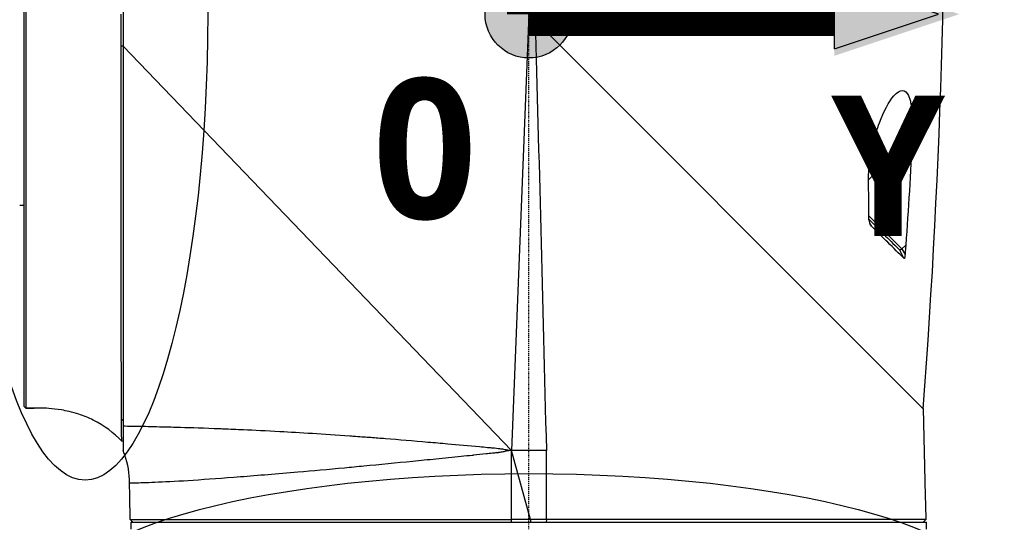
# Model space of a CAD drawing. Header units: millimetres. Extents: x 0 to 3390, y 0 to 1680.
# Tile 85 of 194: x 1074 to 1186, y 503 to 560. Entities that reach past the tile are written whole.
import ezdxf

# ---------------------------------------------------------------- set-up
doc = ezdxf.new("R2010")
doc.units = ezdxf.units.MM
doc.header["$LTSCALE"] = 0.2
doc.linetypes.add('CENTER2', pattern=[1.125, 0.75, -0.125, 0.125, -0.125])
for name, color, linetype in [('02_Center Line', 1, 'CENTER2'), ('07_Special Line2', 76, 'Continuous'), ('12_Before Rev.Num.', 5, 'Continuous'), ('13_After Rev.Num.', 6, 'Continuous')]:
    doc.layers.add(name, color=color, linetype=linetype)
doc.layers.add('14_Mark', color=7, linetype='Continuous', true_color=0xe03c31)
doc.styles.add('Rainbow-5.0 Style', font='malgunsl.ttf')

# ---------------------------------------------------------------- blocks, each defined once
blk = doc.blocks.new('A$Cbf9293de')
for p, q in [((-46.35, 190.3), (-46.35, 141.66)), ((-4.75, 150.05), (45.04, 100.26)), ((0, 145.3), (-2, 95.5)), ((-46.35, 141.66), (-46.55, 141.66)), ((-46.55, 140.72), (-46.55, 140.72)), ((-46.35, 141.66), (-2, 95.5)), ((-46.55, 138.17), (-46.55, 138.17)), ((-46.55, 136.6), (-46.55, 136.6)), ((-46.55, 135.07), (-46.55, 135.07)), ((43.81, 131.32), (38.79, 126.4)), ((-57.65, 123.46), (-58.15, 123.46)), ((38.84, 122.27), (42.61, 118.5)), ((39.16, 121.55), (39.16, 121.55)), ((41.45, 119.26), (41.45, 119.26)), ((41.51, 119.2), (41.51, 119.2)), ((42.35, 118.36), (42.35, 118.36)), ((42.61, 118.5), (43.05, 118.94)), ((42.61, 118.5), (42.96, 117.86)), ((-46.54, 108.3), (-46.55, 108.3)), ((-57.65, 100.5), (-57.45, 100.31)), ((-57.45, 100.31), (-57.45, 100.31)), ((-57.18, 100.31), (-57.18, 100.31)), ((-56.51, 100.33), (-56.51, 100.33)), ((45.03, 100.27), (45.28, 90.3)), ((-46.53, 98.97), (-46.35, 99.07)), ((-37.94, 98.09), (-37.94, 98.09)), ((-37.64, 98.08), (-37.64, 98.08)), ((-46.49, 96.55), (-46.35, 96.6)), ((-46.49, 96.55), (-46.49, 96.55)), ((-7.92, 96.15), (-7.92, 96.15)), ((-7.62, 96.12), (-7.62, 96.12)), ((-2, 87.6), (-2, 95.5)), ((0.18, 87.6), (-2, 95.5)), ((2, 95.5), (-2, 95.5)), ((2, 87.6), (2, 95.5)), ((-33.27, 92.45), (-33.27, 92.45)), ((-45.58, 90.3), (-45.59, 91.78)), ((-45.55, 87.6), (-45.58, 90.3)), ((-45.58, 90.3), (-45.58, 90.3)), ((45.28, 90.3), (45.27, 90.3)), ((-45.55, 87.6), (-2, 87.6)), ((-45.55, 87.6), (-45.25, 87.3)), ((-45.4, 87.3), (45.4, 87.3)), ((-45.4, 86.5), (-45.4, 87.3)), ((0.18, 87.6), (-2, 87.6)), ((0.18, 87.6), (0.17, 87.3)), ((2, 87.6), (0.18, 87.6)), ((2, 87.6), (1.99, 87.3)), ((45.4, 86.5), (45.4, 87.3))]:
    blk.add_line(p, q)
for centre, major_axis, ratio, start_param, end_param in [((-1186.17, 350.39), (-1161.48, 525.16), 0.791908, 3.421975, 3.502863), ((-186.67, -10.21), (-198.87, 180.36), 0.970332, 4.413531, 4.41519), ((-244.86, -32.64), (149.17, -293.75), 0.98493, 1.581566, 1.584745)]:
    blk.add_ellipse(centre, major_axis=major_axis, ratio=ratio, start_param=start_param, end_param=end_param)
for points, knots in [([(-57.65, 100.5), (-57.65, 100.54), (-57.65, 100.87), (-57.65, 102.15), (-57.65, 103.09), (-57.65, 106.63), (-57.65, 109.97), (-57.65, 118.24), (-57.65, 123.13), (-57.65, 133.79), (-57.65, 139.53), (-57.65, 151.03), (-57.65, 156.79), (-57.65, 167.44), (-57.65, 172.34), (-57.65, 180.62), (-57.65, 183.96), (-57.65, 187.51), (-57.65, 188.44), (-57.65, 189.71), (-57.65, 190.06), (-57.65, 190.1)], [0.000003, 0.000003, 0.000003, 0.000003, 0.901233, 0.901233, 1.79585, 1.79585, 3.498076, 3.498076, 5.19061, 5.19061, 6.885815, 6.885815, 8.578841, 8.578841, 10.26989, 10.26989, 11.971729, 11.971729, 12.868407, 12.868407, 13.766593, 13.766593, 13.766593, 13.766593]), ([(-57.45, 190.28), (-57.45, 190.27), (-57.45, 190.22), (-57.45, 190.14), (-57.45, 190.04), (-57.45, 189.9), (-57.45, 189.72), (-57.45, 189.51), (-57.45, 189.25), (-57.45, 188.93), (-57.45, 188.57), (-57.45, 188.15), (-57.45, 187.67), (-57.45, 187.41), (-57.45, 187.14), (-57.45, 186.84), (-57.45, 186.53), (-57.45, 186.19), (-57.45, 185.83), (-57.45, 185.03), (-57.45, 184.13), (-57.45, 183.13), (-57.45, 181.4), (-57.45, 179.37), (-57.45, 177.1), (-57.45, 175.91), (-57.45, 174.65), (-57.45, 173.34), (-57.45, 170.04), (-57.45, 166.37), (-57.45, 162.47), (-57.45, 161.7), (-57.45, 160.93), (-57.45, 160.15), (-57.45, 158.14), (-57.45, 156.09), (-57.45, 154), (-57.45, 152.55), (-57.45, 151.09), (-57.45, 149.62), (-57.45, 148.18), (-57.45, 146.74), (-57.45, 145.29), (-57.45, 145.26), (-57.45, 145.23), (-57.45, 145.21), (-57.45, 143.73), (-57.45, 142.26), (-57.45, 140.8), (-57.45, 139.33), (-57.45, 137.88), (-57.45, 136.44), (-57.45, 136.05), (-57.45, 135.66), (-57.45, 135.28), (-57.45, 132.8), (-57.45, 130.37), (-57.45, 128.02), (-57.45, 127.26), (-57.45, 126.5), (-57.45, 125.76), (-57.45, 121.22), (-57.45, 117.03), (-57.45, 113.46), (-57.45, 113.46), (-57.45, 113.45), (-57.45, 113.45), (-57.45, 111.37), (-57.45, 109.5), (-57.45, 107.87), (-57.45, 107.5), (-57.45, 107.14), (-57.45, 106.8), (-57.45, 105.62), (-57.45, 104.58), (-57.45, 103.71), (-57.45, 103.71), (-57.45, 103.7), (-57.45, 103.69), (-57.45, 103), (-57.45, 102.41), (-57.45, 101.92), (-57.45, 101.62), (-57.45, 101.37), (-57.45, 101.15), (-57.45, 101), (-57.45, 100.87), (-57.45, 100.76), (-57.45, 100.48), (-57.45, 100.33), (-57.45, 100.31)], [0, 0, 0, 0, 0.0222097, 0.0222097, 0.0222097, 0.047383, 0.047383, 0.047383, 0.0755044, 0.0755044, 0.0755044, 0.1065731, 0.1065731, 0.1065731, 0.1228747, 0.1228747, 0.1228747, 0.1405977, 0.1405977, 0.1405977, 0.1800307, 0.1800307, 0.1800307, 0.2485817, 0.2485817, 0.2485817, 0.2843304, 0.2843304, 0.2843304, 0.3743744, 0.3743744, 0.3743744, 0.3920041, 0.3920041, 0.3920041, 0.4373315, 0.4373315, 0.4373315, 0.4687938, 0.4687938, 0.4687938, 0.4996467, 0.4996467, 0.4996467, 0.5002538, 0.5002538, 0.5002538, 0.5317083, 0.5317083, 0.5317083, 0.5631473, 0.5631473, 0.5631473, 0.5716199, 0.5716199, 0.5716199, 0.6259675, 0.6259675, 0.6259675, 0.6436107, 0.6436107, 0.6436107, 0.7512246, 0.7512246, 0.7512246, 0.7513449, 0.7513449, 0.7513449, 0.8140244, 0.8140244, 0.8140244, 0.8283144, 0.8283144, 0.8283144, 0.8770469, 0.8770469, 0.8770469, 0.8774156, 0.8774156, 0.8774156, 0.9165556, 0.9165556, 0.9165556, 0.9403621, 0.9403621, 0.9403621, 0.9573512, 0.9573512, 0.9573512, 1, 1, 1, 1]), ([(-46.55, 141.66), (-46.55, 142.17), (-46.55, 142.7), (-46.55, 143.26), (-46.55, 143.91), (-46.55, 144.59), (-46.55, 145.29)], [0, 0, 0, 0, 0.4596814, 0.4596814, 0.4596814, 1, 1, 1, 1]), ([(-46.53, 98.97), (-46.53, 99.25), (-46.53, 99.59), (-46.53, 100.01), (-46.53, 100.22), (-46.53, 100.45), (-46.54, 100.7), (-46.54, 100.72), (-46.54, 100.73), (-46.54, 100.74), (-46.54, 100.86), (-46.54, 100.98), (-46.54, 101.1), (-46.54, 101.17), (-46.54, 101.24), (-46.54, 101.32), (-46.54, 101.35), (-46.54, 101.39), (-46.54, 101.43), (-46.54, 101.47), (-46.54, 101.52), (-46.54, 101.54), (-46.54, 101.75), (-46.54, 101.99), (-46.54, 102.26), (-46.54, 102.4), (-46.54, 102.55), (-46.54, 102.71), (-46.54, 102.79), (-46.54, 102.87), (-46.54, 102.96), (-46.54, 103.04), (-46.54, 103.11), (-46.54, 103.22), (-46.54, 104.06), (-46.54, 104.71), (-46.54, 105.09), (-46.54, 105.11), (-46.54, 105.12), (-46.54, 105.14), (-46.54, 105.89), (-46.55, 107.21), (-46.55, 109.4), (-46.55, 109.67), (-46.55, 109.96), (-46.55, 110.26), (-46.55, 110.29), (-46.55, 110.33), (-46.55, 110.36), (-46.55, 110.38), (-46.55, 110.39), (-46.55, 110.4), (-46.55, 110.4), (-46.55, 110.41), (-46.55, 110.43), (-46.55, 110.45), (-46.55, 110.48), (-46.55, 110.52), (-46.55, 110.6), (-46.55, 110.71), (-46.55, 110.86), (-46.55, 110.98), (-46.55, 111.12), (-46.55, 111.29), (-46.55, 111.66), (-46.55, 112.15), (-46.55, 112.77), (-46.55, 113.07), (-46.55, 113.41), (-46.55, 113.79), (-46.55, 113.98), (-46.55, 114.17), (-46.55, 114.38), (-46.55, 114.48), (-46.55, 114.58), (-46.55, 114.69), (-46.55, 114.74), (-46.55, 114.8), (-46.55, 114.85), (-46.55, 114.91), (-46.55, 114.99), (-46.55, 115.02), (-46.55, 116.53), (-46.55, 118.31), (-46.55, 120.4), (-46.55, 121.44), (-46.55, 122.56), (-46.55, 123.76), (-46.55, 124.36), (-46.55, 124.98), (-46.55, 125.63), (-46.55, 125.65), (-46.55, 125.68), (-46.55, 125.7), (-46.55, 126), (-46.55, 126.3), (-46.55, 126.6), (-46.55, 126.77), (-46.55, 126.93), (-46.55, 127.1), (-46.55, 127.27), (-46.55, 127.4), (-46.55, 127.61), (-46.55, 130.09), (-46.55, 132.34), (-46.55, 134.28), (-46.55, 135.02), (-46.55, 135.72), (-46.55, 136.37), (-46.55, 137.23), (-46.55, 138.02), (-46.55, 138.73), (-46.55, 139.95), (-46.55, 140.93), (-46.55, 141.66)], [0, 0, 0, 0, 0.0625, 0.0625, 0.0625, 0.09375, 0.09375, 0.09375, 0.0954442, 0.0954442, 0.0954442, 0.109375, 0.109375, 0.109375, 0.1171875, 0.1171875, 0.1171875, 0.1210937, 0.1210937, 0.1210937, 0.125, 0.125, 0.125, 0.15625, 0.15625, 0.15625, 0.171875, 0.171875, 0.171875, 0.1796875, 0.1796875, 0.1796875, 0.1875, 0.1875, 0.1875, 0.2471323, 0.2471323, 0.2471323, 0.25, 0.25, 0.25, 0.375, 0.375, 0.375, 0.390625, 0.390625, 0.390625, 0.3925781, 0.3925781, 0.3925781, 0.3945312, 0.3945312, 0.3945312, 0.3984375, 0.3984375, 0.3984375, 0.40625, 0.40625, 0.40625, 0.4235673, 0.4235673, 0.4235673, 0.4375, 0.4375, 0.4375, 0.46875, 0.46875, 0.46875, 0.484375, 0.484375, 0.484375, 0.4921875, 0.4921875, 0.4921875, 0.4960937, 0.4960937, 0.4960937, 0.4980469, 0.4980469, 0.4980469, 0.5, 0.5, 0.5, 0.625, 0.625, 0.625, 0.6875, 0.6875, 0.6875, 0.71875, 0.71875, 0.71875, 0.7199508, 0.7199508, 0.7199508, 0.734375, 0.734375, 0.734375, 0.7421875, 0.7421875, 0.7421875, 0.75, 0.75, 0.75, 0.8405702, 0.8405702, 0.8405702, 0.875, 0.875, 0.875, 0.9207313, 0.9207313, 0.9207313, 0.9999996, 0.9999996, 0.9999996, 0.9999996]), ([(-46.35, 141.66), (-46.35, 135.89), (-46.35, 130.17), (-46.35, 121.21), (-46.35, 117.8), (-46.35, 110.78), (-46.35, 107.37), (-46.35, 101.83), (-46.35, 99.71), (-46.35, 98.29)], [0, 0, 0, 0, 1.729418, 1.729418, 2.897852, 2.897852, 4.354194, 4.354194, 5.791737, 5.791737, 5.791737, 5.791737]), ([(41.69, 135.98), (42.05, 136.4), (42.36, 136.61), (42.69, 136.59), (42.94, 136.57), (43.17, 136.35), (43.34, 136), (43.4, 135.88), (43.46, 135.72), (43.5, 135.6), (43.55, 135.44), (43.59, 135.28), (43.63, 135.1), (43.77, 134.41), (43.84, 133.57), (43.84, 132.54), (43.84, 132.15), (43.83, 131.75), (43.81, 131.32)], [0, 0, 0, 0, 0.2499385, 0.2499385, 0.2499385, 0.4375, 0.4375, 0.4375, 0.4996422, 0.4996422, 0.4996422, 0.5790019, 0.5790019, 0.5790019, 0.8858797, 0.8858797, 0.8858797, 0.9995985, 0.9995985, 0.9995985, 0.9995985]), ([(38.78, 126.27), (38.78, 126.73), (38.8, 127.2), (38.84, 127.67), (38.89, 128.15), (38.95, 128.65), (39.03, 129.1), (39.1, 129.56), (39.19, 130), (39.3, 130.45), (39.4, 130.89), (39.51, 131.28), (39.66, 131.76), (39.78, 132.17), (39.91, 132.54), (40.04, 132.9), (40.54, 134.25), (41.09, 135.27), (41.69, 135.98)], [0, 0, 0, 0, 0.125, 0.125, 0.125, 0.25, 0.25, 0.25, 0.375, 0.375, 0.375, 0.499982, 0.499982, 0.499982, 0.604137, 0.604137, 0.604137, 1, 1, 1, 1]), ([(43.81, 131.32), (43.7, 129.26), (43.58, 127.19), (43.33, 123.06), (43.2, 121), (43.05, 118.94)], [0, 0, 0, 0, 0.621264, 0.621264, 1.242137, 1.242137, 1.242137, 1.242137]), ([(38.82, 122.75), (38.83, 123.33), (38.82, 123.92), (38.81, 125.1), (38.8, 125.68), (38.78, 126.27)], [0.0044986, 0.0044986, 0.0044986, 0.0044986, 0.1811879, 0.1811879, 0.3578364, 0.3578364, 0.3578364, 0.3578364]), ([(38.82, 122.58), (38.84, 122.61), (38.84, 122.63), (38.84, 122.69), (38.84, 122.72), (38.82, 122.75)], [0.00460526, 0.00460526, 0.00460526, 0.00460526, 0.01309323, 0.01309323, 0.02165005, 0.02165005, 0.02165005, 0.02165005]), ([(38.85, 121.74), (38.84, 121.88), (38.84, 122.02), (38.84, 122.3), (38.84, 122.44), (38.82, 122.58)], [0.00001563, 0.00001563, 0.00001563, 0.00001563, 0.04192656, 0.04192656, 0.08356158, 0.08356158, 0.08356158, 0.08356158]), ([(38.85, 121.74), (38.87, 121.61), (38.9, 121.47), (38.94, 121.35), (38.99, 121.24), (39.05, 121.14), (39.13, 121.1)], [0, 0, 0, 0, 0.5, 0.5, 0.5, 0.9993562, 0.9993562, 0.9993562, 0.9993562]), ([(42.84, 117.43), (42.28, 117.98), (41.67, 118.59), (40.41, 119.84), (39.79, 120.45), (39.13, 121.1)], [0.0002604, 0.0002604, 0.0002604, 0.0002604, 0.4821117, 0.4821117, 0.8987511, 0.8987511, 0.8987511, 0.8987511]), ([(42.57, 118.48), (42.56, 118.47), (42.55, 118.46), (42.54, 118.46), (42.53, 118.45), (42.52, 118.44), (42.51, 118.43), (42.49, 118.43), (42.48, 118.42), (42.47, 118.41), (42.46, 118.41), (42.45, 118.4), (42.45, 118.39), (42.44, 118.39), (42.43, 118.38), (42.42, 118.38), (42.41, 118.37), (42.41, 118.37), (42.4, 118.37), (42.39, 118.36), (42.39, 118.36), (42.38, 118.36), (42.38, 118.35), (42.38, 118.35), (42.38, 118.35), (42.37, 118.35), (42.37, 118.35), (42.37, 118.35), (42.37, 118.35), (42.36, 118.35), (42.35, 118.36)], [0.0903345, 0.0903345, 0.0903345, 0.0903345, 0.1838694, 0.1838694, 0.1838694, 0.2797439, 0.2797439, 0.2797439, 0.3769593, 0.3769593, 0.3769593, 0.4744417, 0.4744417, 0.4744417, 0.571115, 0.571115, 0.571115, 0.6659727, 0.6659727, 0.6659727, 0.7581359, 0.7581359, 0.7581359, 0.8380151, 0.8380151, 0.8380151, 0.8622015, 0.8622015, 0.8622015, 1, 1, 1, 1]), ([(43.05, 118.94), (43.04, 118.76), (43.02, 118.58), (42.99, 118.22), (42.98, 118.04), (42.96, 117.86)], [0.00185, 0.00185, 0.00185, 0.00185, 0.0563859, 0.0563859, 0.1107478, 0.1107478, 0.1107478, 0.1107478]), ([(42.96, 117.86), (42.95, 117.78), (42.95, 117.65), (42.93, 117.53), (42.92, 117.5), (42.91, 117.46), (42.91, 117.45), (42.89, 117.43), (42.89, 117.42), (42.88, 117.41), (42.87, 117.41), (42.86, 117.41), (42.85, 117.42), (42.85, 117.42), (42.84, 117.42), (42.84, 117.43)], [0, 0, 0, 0, 0.02241414, 0.02241414, 0.0278357, 0.0278357, 0.03181289, 0.03181289, 0.03537186, 0.03537186, 0.03881777, 0.03881777, 0.04119997, 0.04119997, 0.04379944, 0.04379944, 0.04379944, 0.04379944]), ([(-57.45, 100.31), (-57.41, 100.31), (-57.36, 100.31), (-57.27, 100.31), (-57.23, 100.31), (-57.18, 100.31)], [0.00000304, 0.00000304, 0.00000304, 0.00000304, 0.0135217, 0.0135217, 0.02664515, 0.02664515, 0.02664515, 0.02664515]), ([(-57.18, 100.31), (-57.23, 100.31), (-57.28, 100.31), (-57.35, 100.31), (-57.39, 100.31), (-57.43, 100.31)], [0.00000001, 0.00000001, 0.00000001, 0.00000001, 0.0139777, 0.0139777, 0.02600394, 0.02600394, 0.02600394, 0.02600394]), ([(-46.49, 96.55), (-47.38, 97.5), (-48.48, 98.33), (-50.28, 99.22), (-50.83, 99.45), (-51.76, 99.75), (-52.13, 99.86), (-52.79, 100.01), (-53.09, 100.07), (-53.89, 100.21), (-54.37, 100.26), (-55.21, 100.32), (-55.58, 100.33), (-56.14, 100.33), (-56.32, 100.33), (-56.51, 100.33)], [0, 0, 0, 0, 0.447976, 0.447976, 0.628688, 0.628688, 0.742201, 0.742201, 0.834109, 0.834109, 0.994596, 0.994596, 1.142775, 1.142775, 1.217158, 1.217158, 1.217158, 1.217158]), ([(-46.49, 96.55), (-46.48, 96.55), (-46.49, 96.57), (-46.49, 96.62), (-46.5, 96.68), (-46.5, 96.76), (-46.5, 96.87), (-46.5, 96.99), (-46.51, 97.14), (-46.51, 97.3), (-46.51, 97.53), (-46.52, 97.8), (-46.52, 98.09), (-46.52, 98.37), (-46.52, 98.66), (-46.53, 98.97)], [0.0000001, 0.0000001, 0.0000001, 0.0000001, 0.14542, 0.14542, 0.14542, 0.3080271, 0.3080271, 0.3080271, 0.4889993, 0.4889993, 0.4889993, 0.7445999, 0.7445999, 0.7445999, 1, 1, 1, 1]), ([(-46.35, 98.29), (-46.35, 97.61), (-46.35, 96.96), (-46.35, 96), (-46.35, 95.69), (-46.35, 95.54), (-46.35, 95.53), (-46.35, 95.52), (-46.35, 95.51), (-46.35, 95.51), (-46.35, 95.51), (-46.35, 95.51)], [0.000164, 0.000164, 0.000164, 0.000164, 0.694088, 0.694088, 1.351682, 1.351682, 1.457594, 1.457594, 1.494596, 1.494596, 1.526299, 1.526299, 1.526299, 1.526299]), ([(-46.35, 98.29), (-46.31, 98.29), (-46.27, 98.29), (-46.23, 98.29), (-46.19, 98.29), (-46.13, 98.29), (-46.11, 98.29), (-45.76, 98.28), (-45.38, 98.28), (-45.01, 98.27), (-44.96, 98.27), (-44.92, 98.27), (-44.87, 98.27), (-44.7, 98.27), (-44.53, 98.26), (-44.34, 98.26), (-43.62, 98.25), (-42.78, 98.23), (-41.82, 98.2), (-41.5, 98.2), (-41.17, 98.19), (-40.84, 98.18), (-40.48, 98.17), (-40.12, 98.16), (-39.78, 98.15), (-38.53, 98.11), (-37.06, 98.06), (-35.3, 97.99), (-35.2, 97.99), (-35.09, 97.98), (-34.99, 97.98), (-34.04, 97.94), (-33.39, 97.91), (-32.59, 97.88), (-31.36, 97.82), (-29.98, 97.76), (-28.43, 97.67), (-26.15, 97.55), (-23.49, 97.39), (-20.43, 97.17), (-20.21, 97.15), (-19.99, 97.14), (-19.78, 97.12), (-19.09, 97.07), (-18.61, 97.04), (-18.06, 97), (-17.51, 96.95), (-16.95, 96.91), (-16.39, 96.87), (-14.84, 96.74), (-13.18, 96.61), (-11.53, 96.46), (-10.77, 96.4), (-10.01, 96.33), (-9.27, 96.27), (-8.09, 96.16), (-6.83, 96.05), (-5.64, 95.94), (-5.34, 95.91), (-5.04, 95.88), (-4.73, 95.85), (-4.58, 95.84), (-4.43, 95.82), (-4.28, 95.81), (-4.2, 95.8), (-4.06, 95.79), (-3.94, 95.78), (-3.6, 95.75), (-3.37, 95.72), (-3.23, 95.7), (-3.18, 95.7), (-3.16, 95.7), (-3.13, 95.69), (-3.11, 95.69), (-3.08, 95.68), (-3.02, 95.67), (-2.9, 95.65), (-2.61, 95.6), (-2.44, 95.57), (-2.27, 95.54), (-2.12, 95.51), (-2, 95.5)], [0.0000023, 0.0000023, 0.0000023, 0.0000023, 0.0039063, 0.0039063, 0.0039063, 0.0078125, 0.0078125, 0.0078125, 0.0625, 0.0625, 0.0625, 0.0691677, 0.0691677, 0.0691677, 0.09375, 0.09375, 0.09375, 0.1875, 0.1875, 0.1875, 0.2179249, 0.2179249, 0.2179249, 0.25, 0.25, 0.25, 0.3680402, 0.3680402, 0.3680402, 0.375, 0.375, 0.375, 0.4375, 0.4375, 0.4375, 0.5342803, 0.5342803, 0.5342803, 0.677464, 0.677464, 0.677464, 0.6875, 0.6875, 0.6875, 0.71875, 0.71875, 0.71875, 0.75, 0.75, 0.75, 0.8353995, 0.8353995, 0.8353995, 0.875, 0.875, 0.875, 0.9375, 0.9375, 0.9375, 0.953125, 0.953125, 0.953125, 0.9609375, 0.9609375, 0.9609375, 0.9648438, 0.9648438, 0.9648438, 0.9765625, 0.9765625, 0.9765625, 0.9804688, 0.9804688, 0.9804688, 0.984375, 0.984375, 0.984375, 0.9921875, 0.9921875, 0.9921875, 1, 1, 1, 1]), ([(-45.59, 91.78), (-45.6, 92.86), (-45.79, 93.95), (-46.21, 95.15), (-46.28, 95.33), (-46.35, 95.5)], [0, 0, 0, 0, 0.3240881, 0.3240881, 0.3810236, 0.3810236, 0.3810236, 0.3810236]), ([(-2, 95.5), (-2.18, 95.48), (-2.36, 95.45), (-2.54, 95.42), (-2.58, 95.41), (-2.61, 95.4), (-2.65, 95.4), (-2.79, 95.37), (-2.94, 95.34), (-3.09, 95.3), (-3.16, 95.29), (-3.23, 95.28), (-3.3, 95.27), (-3.32, 95.26), (-3.34, 95.26), (-3.36, 95.26), (-3.38, 95.25), (-3.4, 95.25), (-3.43, 95.25), (-3.45, 95.25), (-3.47, 95.24), (-3.49, 95.24), (-3.54, 95.24), (-3.58, 95.23), (-3.63, 95.23), (-3.65, 95.23), (-3.68, 95.22), (-3.7, 95.22), (-3.86, 95.21), (-4.01, 95.19), (-4.17, 95.18), (-4.41, 95.15), (-4.65, 95.12), (-4.89, 95.1), (-5.37, 95.05), (-5.85, 95), (-6.33, 94.95), (-6.38, 94.94), (-6.42, 94.94), (-6.47, 94.93), (-6.89, 94.89), (-7.31, 94.85), (-7.72, 94.81), (-8.69, 94.71), (-9.65, 94.61), (-10.61, 94.51), (-11.5, 94.42), (-12.38, 94.33), (-13.26, 94.24), (-15.16, 94.06), (-17.02, 93.87), (-18.83, 93.7), (-19.59, 93.63), (-20.34, 93.56), (-21.07, 93.49), (-22.91, 93.32), (-24.68, 93.16), (-26.37, 93.01), (-28.73, 92.81), (-30.94, 92.63), (-32.94, 92.47), (-34.95, 92.32), (-36.75, 92.19), (-38.32, 92.08), (-39.89, 91.98), (-41.23, 91.9), (-42.31, 91.86), (-43.39, 91.81), (-44.22, 91.78), (-44.77, 91.78), (-45.32, 91.77), (-45.59, 91.78), (-45.59, 91.78)], [0, 0, 0, 0, 0.0039642, 0.0039642, 0.0039642, 0.0047126, 0.0047126, 0.0047126, 0.0079534, 0.0079534, 0.0079534, 0.0094784, 0.0094784, 0.0094784, 0.0099349, 0.0099349, 0.0099349, 0.0104275, 0.0104275, 0.0104275, 0.0109196, 0.0109196, 0.0109196, 0.0119025, 0.0119025, 0.0119025, 0.0124131, 0.0124131, 0.0124131, 0.0158295, 0.0158295, 0.0158295, 0.0210666, 0.0210666, 0.0210666, 0.0315443, 0.0315443, 0.0315443, 0.0325262, 0.0325262, 0.0325262, 0.0417174, 0.0417174, 0.0417174, 0.0629547, 0.0629547, 0.0629547, 0.0827744, 0.0827744, 0.0827744, 0.1257444, 0.1257444, 0.1257444, 0.1436879, 0.1436879, 0.1436879, 0.1882693, 0.1882693, 0.1882693, 0.2505898, 0.2505898, 0.2505898, 0.3128342, 0.3128342, 0.3128342, 0.3749705, 0.3749705, 0.3749705, 0.4370433, 0.4370433, 0.4370433, 0.4992502, 0.4992502, 0.4992502, 0.4992502]), ([(45.34, 87.6), (45.29, 87.6), (44.57, 87.6), (42.77, 87.6), (42.26, 87.6), (41.05, 87.6), (40.35, 87.6), (37.38, 87.6), (34.6, 87.6), (31.33, 87.6), (29.43, 87.6), (27.38, 87.6), (23.63, 87.6), (21.99, 87.6), (19.1, 87.6), (17.9, 87.6), (13.81, 87.6), (11.1, 87.6), (7.39, 87.6), (6.19, 87.6), (4.52, 87.6), (3.98, 87.6), (2.96, 87.6), (2.47, 87.6), (2, 87.6)], [-15.19841, -15.19841, -15.19841, -15.19841, -13.118719, -13.118719, -12.426411, -12.426411, -11.694174, -11.694174, -9.592356, -9.592356, -9.592356, -8.374422, -8.374422, -7.490537, -7.490537, -6.876667, -6.876667, -5.455528, -5.455528, -4.720607, -4.720607, -4.353146, -4.353146, -3.986317, -3.986317, -3.986317, -3.986317]), ([(45.05, 87.3), (45.09, 87.35), (45.14, 87.4), (45.24, 87.5), (45.29, 87.55), (45.34, 87.6)], [0, 0, 0, 0, 0.02095627, 0.02095627, 0.04191254, 0.04191254, 0.04191254, 0.04191254])]:
    blk.add_open_spline(points, degree=3, knots=knots)
for points in [[(0.74, 144.56), (1.14, 129.09), (1.56, 112.74), (2, 95.5)], [(38.85, 121.87), (40.21, 120.51), (41.37, 119.34), (42.35, 118.36)], [(42.61, 118.5), (42.6, 118.49), (42.59, 118.49), (42.57, 118.48)], [(-57.18, 100.31), (-56.97, 100.32), (-56.74, 100.32), (-56.51, 100.33)], [(-56.51, 100.33), (-56.74, 100.32), (-56.97, 100.32), (-57.18, 100.31)], [(-46.49, 96.55), (-46.49, 96.55), (-46.49, 96.55), (-46.49, 96.55)], [(-46.35, 95.5), (-46.35, 95.5), (-46.35, 95.5), (-46.35, 95.5)], [(45.27, 90.3), (45.29, 89.4), (45.32, 88.5), (45.34, 87.6)], [(-1.99, 87.3), (-1.99, 87.32), (-2, 87.5), (-2, 87.6)]]:
    blk.add_open_spline(points, degree=3)
at = {"layer": '02_Center Line'}
blk.add_line((0, -6), (0, 210.78), dxfattribs=at)
blk = doc.blocks.new('A$C19ebd0c3_1234')
for q in [(46.93, -0.78), (54.3, 6.59)]:
    blk.add_line((46.93, 6.59), q)
blk.add_ellipse((0, 0), major_axis=(53.19, 0), ratio=0.263273)
blk = doc.blocks.new('A$Ceda57245')
at = {"layer": '07_Special Line2'}
blk.add_hatch(color=256, dxfattribs=at).paths.add_polyline_path([(49.16, 0), (34.9, 4.75), (34.9, -4.75)])
at = {"layer": '12_Before Rev.Num.'}
blk.add_hatch(color=256, dxfattribs=at).paths.add_polyline_path([(0, 49.16), (-4.75, 34.9), (4.75, 34.9)])
at = {"layer": '14_Mark'}
h = blk.add_hatch(color=256, dxfattribs=at)
h.dxf.hatch_style = 1
h.paths.add_polyline_path([(5, 0, 1), (-5, 0, 1)])
at = {"layer": '07_Special Line2'}
for p, q in [((34.9, -3.96), (34.9, 3.96)), ((46.78, 0), (34.9, 3.96)), ((34.9, -3.96), (46.78, 0))]:
    blk.add_line(p, q, dxfattribs=at)
at = {"layer": '07_Special Line2', "const_width": 5}
blk.add_lwpolyline([(34.9, 0), (0, 0)], dxfattribs=at)
at = {"layer": '12_Before Rev.Num.'}
for p, q in [((0, 46.78), (-3.96, 34.9)), ((3.96, 34.9), (0, 46.78)), ((3.96, 34.9), (-3.96, 34.9))]:
    blk.add_line(p, q, dxfattribs=at)
at = {"layer": '12_Before Rev.Num.', "const_width": 5}
blk.add_lwpolyline([(0, 34.9), (0, 0)], dxfattribs=at)
at = {"layer": '14_Mark'}
blk.add_circle((0, 0), 5, dxfattribs=at)
at = {"layer": '07_Special Line2', "insert": (34.53, -17.31), "char_height": 16, "attachment_point": 4, "style": 'Rainbow-5.0 Style'}
blk.add_mtext('{\\fMalgun Gothic Semilight|b1|i0|c129|p50;Y}', dxfattribs=at)
at = {"layer": '12_Before Rev.Num.', "insert": (-20.59, 35.73), "char_height": 16, "attachment_point": 4, "style": 'Rainbow-5.0 Style'}
blk.add_mtext('{\\fMalgun Gothic Semilight|b1|i0|c129|p50;Z}', dxfattribs=at)
at = {"layer": '14_Mark', "insert": (-17.84, -15.46), "char_height": 16, "attachment_point": 4, "style": 'Rainbow-5.0 Style'}
blk.add_mtext('{\\fMalgun Gothic Semilight|b1|i0|c129|p50;0}', dxfattribs=at)

msp = doc.modelspace()

# ---------------------------------------------------------------- block references
for name, p in [('A$Cbf9293de', (1131.996, 415.338)), ('A$Ceda57245', (1131.996, 560.638))]:
    msp.add_blockref(name, p)
at = {"layer": '13_After Rev.Num.', "rotation": 90.00000000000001}
msp.add_blockref('A$C19ebd0c3_1234', (1081.319, 560.638), dxfattribs=at)
at = {"layer": '13_After Rev.Num.'}
msp.add_blockref('A$C19ebd0c3_1234', (1131.996, 494.188), dxfattribs=at)

doc.saveas('drawing.dxf')
